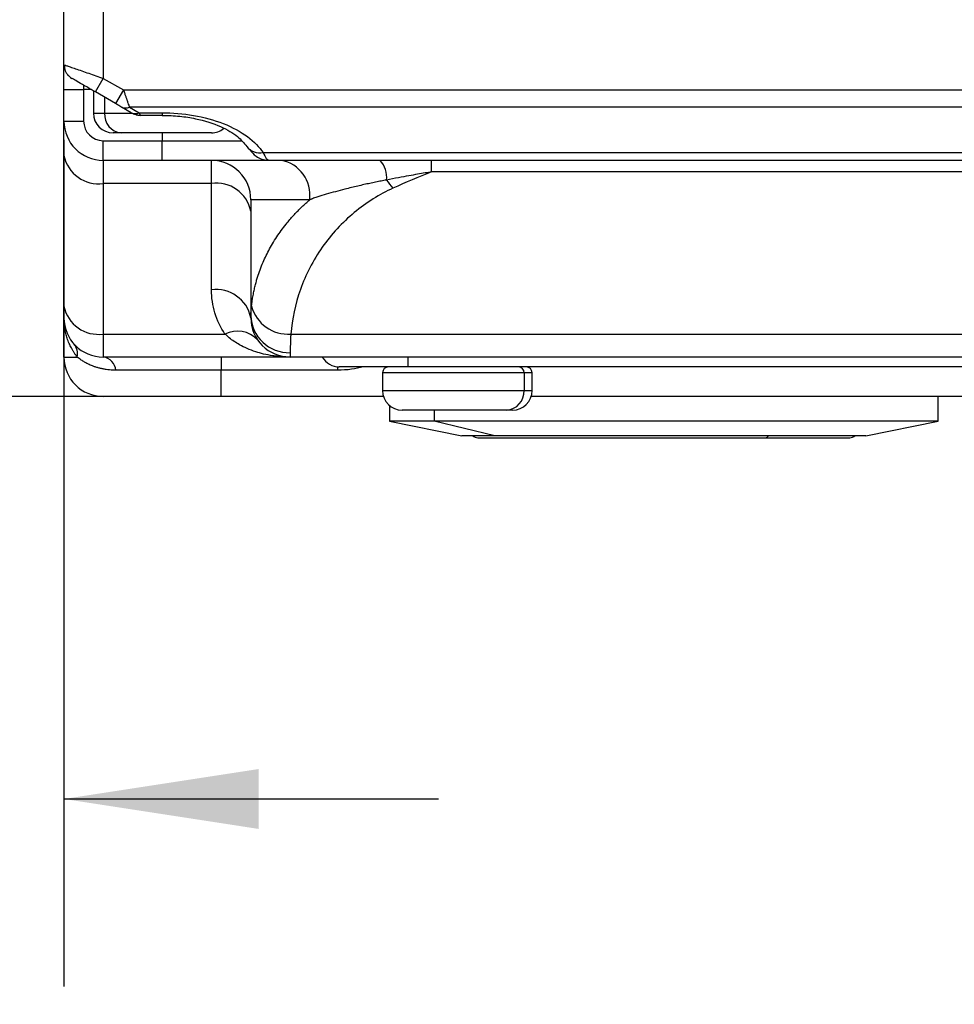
# Model space of a CAD drawing. Header units: millimetres. Extents: x 0 to 838, y 0 to 648.
# Tile 31 of 59: x 329 to 376, y 421 to 471. Entities that reach past the tile are written whole.
import ezdxf

# ---------------------------------------------------------------- set-up
doc = ezdxf.new("R2010")
doc.units = ezdxf.units.MM
doc.header["$LTSCALE"] = 3
doc.layers.add('DIMENSIONS', color=140, linetype='Continuous', lineweight=25)
doc.styles.add('SLDTEXTSTYLE0', font='TXT', dxfattribs={"width": 0.7})
doc.dimstyles.new('SLDDIMSTYLE0', dxfattribs={"dimtxt": 6.474023, "dimasz": 9.906, "dimexe": 0, "dimexo": 0.0625, "dimgap": 1.618506, "dimtad": 0, "dimtih": 1, "dimtoh": 1, "dimdec": 1, "dimrnd": 1e-09, "dimzin": 4, "dimdsep": 46, "dimtxsty": 'SLDTEXTSTYLE0', "dimsah": 1, "dimcen": 0.09, "dimadec": 0, "dimazin": 1, "dimtfac": 1, "dimtdec": 1, "dimtofl": 0, "dimtmove": 0, "dimatfit": 3, "dimfxl": 0, "dimfrac": 2, "dimtolj": 1, "dimtzin": 12, "dimarcsym": 0})
doc.dimstyles.new('SLDDIMSTYLE3', dxfattribs={"dimtxt": 6.474023, "dimasz": 9.906, "dimexe": 0, "dimexo": 0.0625, "dimgap": 1.618506, "dimtad": 0, "dimtih": 1, "dimtoh": 1, "dimdec": 1, "dimrnd": 1e-09, "dimzin": 4, "dimdsep": 46, "dimtxsty": 'SLDTEXTSTYLE0', "dimsah": 1, "dimcen": 0.09, "dimadec": 0, "dimazin": 1, "dimtfac": 1, "dimtdec": 1, "dimtmove": 0, "dimatfit": 0, "dimfxl": 0, "dimfrac": 2, "dimtolj": 1, "dimtzin": 12, "dimarcsym": 0})

# ---------------------------------------------------------------- blocks, each defined once
blk = doc.blocks.new('_D_13')
at = {"layer": 'DIMENSIONS'}
for p, q in [((321.186, 476.757), (321.186, 422.078)), ((331.186, 465.118), (331.186, 422.078)), ((273.549, 431.603), (271.375, 431.603)), ((271.375, 431.603), (271.375, 421.313)), ((292.788, 431.603), (294.962, 431.603)), ((294.962, 431.603), (294.962, 421.313)), ((321.186, 431.603), (301.561, 431.603)), ((331.186, 431.603), (350.236, 431.603)), ((271.375, 421.313), (273.549, 421.313)), ((294.962, 421.313), (292.788, 421.313))]:
    blk.add_line(p, q, dxfattribs=at)
for points in [[(321.186, 431.603), (311.28, 433.127), (311.28, 430.079)], [(331.186, 431.603), (341.092, 430.079), (341.092, 433.127)]]:
    blk.add_solid(points, dxfattribs=at)
at = {"layer": 'DIMENSIONS', "char_height": 6.35, "attachment_point": 1, "style": 'SLDTEXTSTYLE0'}
for s, insert in [('10.0', (273.549, 441.238)), ('0.39', (273.549, 429.499))]:
    blk.add_mtext(s, dxfattribs=dict(at, insert=insert))
blk = doc.blocks.new('_D_14')
at = {"layer": 'DIMENSIONS'}
for p, q in [((329.376, 514.067), (273.643, 514.067)), ((283.168, 514.067), (283.168, 494.957)), ((273.549, 483.219), (271.375, 483.219)), ((271.375, 483.219), (271.375, 472.929)), ((292.788, 483.219), (294.962, 483.219)), ((294.962, 483.219), (294.962, 472.929)), ((271.375, 472.929), (273.549, 472.929)), ((294.962, 472.929), (292.788, 472.929)), ((283.168, 452.067), (283.168, 471.48)), ((335.376, 452.067), (273.643, 452.067))]:
    blk.add_line(p, q, dxfattribs=at)
for points in [[(283.168, 514.067), (281.644, 504.161), (284.692, 504.161)], [(283.168, 452.067), (284.692, 461.973), (281.644, 461.973)]]:
    blk.add_solid(points, dxfattribs=at)
at = {"layer": 'DIMENSIONS', "char_height": 6.35, "attachment_point": 1, "style": 'SLDTEXTSTYLE0'}
for s, insert in [('62.0', (273.549, 492.853)), ('2.44', (273.549, 481.115))]:
    blk.add_mtext(s, dxfattribs=dict(at, insert=insert))

msp = doc.modelspace()

# ---------------------------------------------------------------- linework, layer by layer
for p, q in [((331.185865, 468.928482), (331.185865, 474.566602)), ((333.185865, 474.066602), (333.185865, 468.235662)), ((331.185865, 468.928482), (331.256976, 468.903849)), ((331.185865, 467.666602), (331.185865, 468.928482)), ((332.785865, 467.542841), (333.185865, 468.235662)), ((333.185865, 468.235662), (334.210737, 467.643952)), ((331.185865, 467.666602), (332.185865, 467.666602)), ((331.185865, 466.066602), (331.185865, 467.666602)), ((332.185865, 467.891314), (332.185865, 467.666602)), ((332.185865, 467.666602), (332.185865, 466.066602)), ((332.571506, 467.666602), (332.185865, 467.666602)), ((332.685865, 467.600576), (332.685865, 466.466602)), ((333.810737, 466.951132), (332.785865, 467.542841)), ((334.210737, 467.643952), (333.810737, 466.951132)), ((334.210737, 467.643952), (423.160994, 467.643952)), ((333.255774, 467.27154), (333.255774, 466.466602)), ((334.610737, 466.489251), (334.110737, 466.777926)), ((422.860994, 466.777926), (334.510737, 466.777926)), ((334.510737, 466.777926), (335.010737, 466.489251)), ((335.010737, 466.489251), (336.185865, 466.489251)), ((336.185865, 466.489251), (336.185865, 466.355277)), ((331.185865, 466.066602), (332.185865, 466.066602)), ((331.185865, 464.309242), (331.185865, 466.066602)), ((332.685865, 466.466602), (333.255774, 466.466602)), ((333.255774, 466.466602), (334.634017, 466.466602)), ((336.185865, 466.355277), (335.057147, 466.355277)), ((333.185865, 465.066602), (336.185865, 465.066602)), ((333.185865, 464.066602), (333.185865, 465.066602)), ((334.092943, 465.466602), (333.685865, 465.466602)), ((338.685865, 465.466602), (334.092943, 465.466602)), ((336.185865, 465.466602), (336.185865, 465.066602)), ((336.185865, 464.066602), (336.185865, 465.066602)), ((336.185865, 465.066602), (340.249923, 465.066602)), ((331.185865, 456.652388), (331.185865, 464.309242)), ((336.185865, 464.066602), (333.185865, 464.066602)), ((333.185865, 464.066602), (333.185865, 462.895029)), ((341.594192, 464.066602), (336.185865, 464.066602)), ((338.685865, 462.895029), (338.685865, 464.066602)), ((341.309341, 464.468525), (416.06239, 464.468525)), ((341.562496, 464.093211), (341.594192, 464.066602)), ((415.777539, 464.066602), (341.594192, 464.066602)), ((349.878713, 463.480815), (349.878713, 464.066602)), ((407.493018, 463.480815), (349.878713, 463.480815)), ((338.685865, 462.895029), (333.185865, 462.895029)), ((333.185865, 462.895029), (333.185865, 455.238175)), ((338.685865, 457.480815), (338.685865, 462.895029)), ((343.679453, 462.066602), (340.685865, 462.066602)), ((340.685865, 462.066602), (340.685865, 456.177543)), ((331.185865, 456.066602), (331.185865, 456.652388)), ((331.185865, 454.066602), (331.185865, 456.066602)), ((340.685865, 456.066602), (340.685865, 456.177543)), ((333.185865, 455.238175), (339.373681, 455.238175)), ((333.185865, 455.238175), (333.185865, 454.066602)), ((342.717788, 455.238175), (414.653943, 455.238175)), ((331.185865, 454.066602), (331.864916, 454.066602)), ((342.685865, 454.066602), (333.185865, 454.066602)), ((339.185865, 454.066602), (339.185865, 453.399935)), ((342.685865, 454.288484), (342.685865, 454.066602)), ((414.685865, 454.066602), (342.685865, 454.066602)), ((348.685865, 453.566602), (348.685865, 454.066602)), ((345.101458, 453.57017), (345.101458, 453.399935)), ((348.685865, 453.566602), (345.185865, 453.566602)), ((408.685865, 453.566602), (348.685865, 453.566602)), ((339.185865, 453.399935), (333.82662, 453.399935)), ((345.101458, 453.399935), (339.185865, 453.399935)), ((339.185865, 452.066602), (339.185865, 453.399935)), ((347.385865, 453.266602), (347.385865, 452.366602)), ((354.577731, 453.266602), (347.385865, 453.266602)), ((354.577731, 453.266602), (354.577731, 452.366602)), ((354.985865, 453.266602), (354.577731, 453.266602)), ((354.985865, 452.366602), (354.985865, 453.266602)), ((339.185865, 452.066602), (333.185865, 452.066602)), ((347.431926, 452.066602), (339.185865, 452.066602)), ((347.385865, 452.366602), (354.577731, 452.366602)), ((354.577731, 452.366602), (354.985865, 452.366602)), ((402.431926, 452.066602), (354.939805, 452.066602)), ((375.635865, 450.816602), (375.635865, 452.066602)), ((347.735865, 451.606667), (347.735865, 450.816602)), ((353.685134, 451.366602), (348.385865, 451.366602)), ((350.007356, 451.366602), (350.007356, 450.816602)), ((353.985865, 451.366602), (353.685134, 451.366602)), ((347.735865, 450.816602), (351.422233, 450.066602)), ((350.007356, 450.816602), (347.735865, 450.816602)), ((375.635865, 450.816602), (350.007356, 450.816602)), ((353.09347, 450.066602), (350.007356, 450.816602)), ((371.949498, 450.066602), (375.635865, 450.816602)), ((353.09347, 450.066602), (351.422233, 450.066602)), ((371.949498, 450.066602), (353.09347, 450.066602)), ((352.235865, 449.966602), (366.854488, 449.966602)), ((366.854488, 449.966602), (371.135865, 449.966602))]:
    msp.add_line(p, q)
for centre, radius, start, end in [((331.985865, 468.928482), 0.8, 180, 199.9867749), ((331.985865, 468.928482), 0.8, 218.7493385, 240), ((334.310737, 467.172122), 0.44203, 243.0984885, 296.9015115), ((334.810737, 466.883447), 0.44203, 243.0984885, 296.9015115), ((333.185865, 466.066602), 2, 180, 270), ((333.185865, 466.066602), 1, 180, 270), ((333.685865, 466.466602), 1, 180, 270), ((334.182276, 466.391815), 0.929516, 175.3851084, 264.4849497), ((338.685865, 466.466602), 1, 270, 308.2387543), ((341.129263, 465.255485), 0.8073, 216.5581533, 282.8889324), ((332.935865, 464.662796), 1.785357, 191.4217537, 278.049467), ((338.685865, 462.066602), 2, 0, 90), ((341.90072, 462.301715), 1.794204, 352.4702895, 79.6281389), ((346.292534, 463.198779), 1.304596, 354.1849975, 41.6979635), ((350.482634, 464.993787), 3.47548, 213.6769233, 222.352581), ((338.935865, 461.127262), 1.785357, 11.4217537, 98.049467), ((338.935865, 455.713048), 1.785357, 11.4217537, 98.049467), ((332.935865, 457.005941), 1.785357, 191.4217537, 278.049467), ((342.579903, 457.155173), 1.921951, 195.1651041, 274.1140579), ((333.185865, 456.066602), 2, 180, 270), ((342.631933, 456.234643), 1.946905, 181.6806322, 271.5873818), ((342.685865, 456.066602), 2, 180, 270), ((340.003834, 453.972787), 1.413612, 43.4680767, 116.4729064), ((331.103114, 454.227561), 0.778621, 348.069566, 40.5032314), ((333.185865, 454.066602), 2, 180, 270), ((333.073044, 453.316907), 0.758136, 6.2874067, 81.4417651), ((345.185865, 454.566602), 1, 210, 270), ((347.685865, 453.266602), 0.3, 90, 180), ((354.292872, 453.281847), 0.285266, 356.9364968, 86.567455), ((354.685865, 453.266602), 0.3, 0, 90), ((348.385865, 452.366602), 1, 180, 270), ((353.628202, 452.315784), 0.950888, 273.432545, 3.0635032), ((353.985865, 452.366602), 1, 270, 0), ((352.235865, 450.366602), 0.4, 228.5903779, 270), ((366.831397, 450.154717), 0.189527, 276.9978173, 332.294826), ((371.135865, 450.366602), 0.4, 270, 311.4096221)]:
    msp.add_arc(centre, radius, start, end)
for points, knots in [([(331.224416, 468.915128), (331.220421, 468.865958), (331.212437, 468.7677), (331.248956, 468.61887), (331.316965, 468.477878), (331.389687, 468.397238), (331.425499, 468.357527)], [0, 0, 0, 0, 0.2541745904, 0.507936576, 0.757682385, 1, 1, 1, 1]), ([(331.256976, 468.903849), (331.272723, 468.898402), (331.305614, 468.887026), (331.505984, 468.817468), (331.845747, 468.699963), (332.41811, 468.501599), (332.93552, 468.322377), (333.185865, 468.235662)], [0, 0, 0, 0, 0.130663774, 0.272923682, 0.423299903, 0.7209668, 1, 1, 1, 1]), ([(332.785865, 467.542841), (332.644444, 467.624491), (332.491868, 467.712581), (332.196435, 467.883149), (332.054495, 467.965098), (331.82018, 468.10038), (331.728599, 468.153254), (331.61164, 468.220781), (331.585865, 468.235662), (331.585865, 468.235662)], [0, 0, 0, 0, 0.25, 0.25, 0.5, 0.5, 0.75, 0.75, 1, 1, 1, 1]), ([(334.210737, 467.643952), (334.221763, 467.612036), (334.242999, 467.550569), (334.273252, 467.462572), (334.30077, 467.38279), (334.325532, 467.311368), (334.347542, 467.248238), (334.366813, 467.193178), (334.397252, 467.10577), (334.43592, 466.993435), (334.478991, 466.869251), (334.500402, 466.807656), (334.510737, 466.777926)], [0, 0, 0, 0, 0.0929215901, 0.1789624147, 0.2581227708, 0.3304033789, 0.3958055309, 0.4543313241, 0.5059840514, 0.681861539, 0.8464480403, 1, 1, 1, 1]), ([(334.110737, 466.777926), (334.081869, 466.794593), (334.037532, 466.820191), (333.930352, 466.882072), (333.868472, 466.917798), (333.810737, 466.951132)], [0, 0, 0, 0, 0.5, 0.5, 1, 1, 1, 1]), ([(334.610737, 466.489251), (334.645679, 466.471438), (334.696756, 466.4454), (334.778203, 466.416042), (334.837407, 466.396808), (334.89574, 466.38031), (334.975089, 466.361045), (335.023522, 466.35764), (335.057147, 466.355277)], [0, 0, 0, 0, 0.249667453, 0.364955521, 0.478617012, 0.595211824, 0.718980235, 1, 1, 1, 1]), ([(335.010737, 466.489251), (335.015636, 466.475091), (335.025377, 466.446936), (335.036863, 466.413649), (335.04595, 466.387373), (335.052361, 466.368913), (335.056394, 466.357399), (335.056897, 466.355982), (335.057147, 466.355277)], [0, 0, 0, 0, 0.171196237, 0.34040305, 0.507750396, 0.67337261, 0.837408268, 1, 1, 1, 1]), ([(336.185865, 466.489251), (336.702935, 466.489251), (337.243547, 466.446309), (338.302913, 466.261941), (338.820572, 466.120315), (339.755996, 465.751379), (340.172745, 465.524469), (340.855443, 465.021758), (341.121315, 464.746619), (341.309341, 464.468525)], [0, 0, 0, 0, 0.25, 0.25, 0.5, 0.5, 0.75, 0.75, 1, 1, 1, 1]), ([(336.185865, 466.355298), (336.484227, 466.346254), (337.06674, 466.328596), (338.115929, 466.159043), (339.176291, 465.817129), (340.042501, 465.303151), (340.339148, 464.945702), (340.479396, 464.776709)], [0, 0, 0, 0, 0.145930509, 0.28491079, 0.545399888, 0.785076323, 1, 1, 1, 1]), ([(340.633781, 464.614758), (340.730681, 464.494297), (340.895235, 464.289732), (341.234395, 464.115426), (341.458804, 464.087018), (341.56781, 464.073218)], [0, 0, 0, 0, 0.42414471, 0.720281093, 1, 1, 1, 1]), ([(341.309341, 464.468525), (341.367466, 464.349827), (341.468299, 464.143913), (341.53447, 464.108296), (341.562496, 464.093211)], [0, 0, 0, 0, 0.576442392, 1, 1, 1, 1]), ([(347.590418, 463.066602), (347.499115, 463.049515), (347.31207, 463.01451), (347.028355, 462.958106), (346.734315, 462.897138), (346.430548, 462.831217), (346.117529, 462.760209), (345.79608, 462.683894), (345.415427, 462.589031), (344.985232, 462.475026), (344.521984, 462.342572), (344.156521, 462.228889), (343.913976, 462.148258), (343.795751, 462.107578), (343.737406, 462.087114), (343.704266, 462.075423), (343.687807, 462.069507), (343.679578, 462.066549)], [0, 0, 0, 0, 0.06175834, 0.126520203, 0.194415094, 0.265572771, 0.340120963, 0.418182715, 0.499873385, 0.624023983, 0.749836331, 0.874641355, 0.93722075, 0.968583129, 0.984286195, 0.992143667, 1, 1, 1, 1]), ([(349.878713, 463.480815), (349.768939, 463.46254), (349.530086, 463.422774), (349.144964, 463.356241), (348.69324, 463.275968), (348.167468, 463.178564), (347.792013, 463.105716), (347.590418, 463.066602)], [0, 0, 0, 0, 0.141701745, 0.308322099, 0.500014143, 0.731540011, 1, 1, 1, 1]), ([(347.914208, 462.652388), (347.229165, 462.336201), (346.560465, 461.921394), (345.335578, 460.907774), (344.780359, 460.30912), (343.851243, 458.983465), (343.477941, 458.25731), (342.943049, 456.760091), (342.78128, 455.989991), (342.717788, 455.238175)], [0, 0, 0, 0, 0.25, 0.25, 0.5, 0.5, 0.75, 0.75, 1, 1, 1, 1]), ([(340.724882, 456.652388), (340.735668, 456.746664), (340.756706, 456.930544), (340.800418, 457.198623), (340.850325, 457.452137), (340.90587, 457.691039), (340.96546, 457.91535), (341.084237, 458.314495), (341.288963, 458.866632), (341.635566, 459.579216), (342.044863, 460.250384), (342.476735, 460.831017), (342.891616, 461.308544), (343.270992, 461.700365), (343.544967, 461.946018), (343.679453, 462.066602)], [0, 0, 0, 0, 0.048867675, 0.095314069, 0.139339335, 0.180943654, 0.220127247, 0.256890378, 0.390882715, 0.51312564, 0.642004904, 0.762559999, 0.844566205, 0.923702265, 1, 1, 1, 1]), ([(339.373681, 455.238175), (339.154487, 455.561906), (338.978895, 455.925769), (338.744471, 456.690114), (338.685865, 457.089857), (338.685865, 457.480815)], [0, 0, 0, 0, 0.5, 0.5, 1, 1, 1, 1]), ([(340.685865, 456.177543), (340.686007, 456.190171), (340.686289, 456.215309), (340.68849, 456.260342), (340.691859, 456.310463), (340.698044, 456.385955), (340.70842, 456.493425), (340.719432, 456.599762), (340.724882, 456.652388)], [0, 0, 0, 0, 0.126155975, 0.251142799, 0.375246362, 0.498758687, 0.751934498, 1, 1, 1, 1]), ([(331.864916, 454.066602), (331.837624, 454.101882), (331.782213, 454.173509), (331.705043, 454.286167), (331.631088, 454.404621), (331.54268, 454.562367), (331.444367, 454.768252), (331.351282, 455.014932), (331.276587, 455.27523), (331.22756, 455.520159), (331.193083, 455.787695), (331.188535, 455.963442), (331.185865, 456.066602)], [0, 0, 0, 0, 0.059863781, 0.121538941, 0.185035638, 0.25036318, 0.369811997, 0.500421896, 0.618292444, 0.750277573, 0.853417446, 1, 1, 1, 1]), ([(342.685865, 454.066602), (342.610595, 454.067413), (342.468082, 454.068948), (342.266626, 454.080375), (342.089468, 454.095646), (341.936605, 454.113241), (341.68729, 454.148066), (341.354802, 454.212458), (340.918047, 454.33432), (340.507535, 454.488801), (340.139789, 454.669645), (339.838454, 454.855448), (339.590633, 455.036617), (339.444177, 455.172681), (339.373681, 455.238175)], [0, 0, 0, 0, 0.063709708, 0.120624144, 0.170743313, 0.214067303, 0.25059633, 0.383311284, 0.499589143, 0.631389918, 0.7498916, 0.839374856, 0.92268385, 1, 1, 1, 1]), ([(342.717788, 455.238175), (342.715915, 455.193632), (342.712223, 455.105838), (342.707223, 454.984268), (342.702727, 454.872263), (342.698765, 454.770018), (342.695328, 454.676998), (342.692419, 454.592813), (342.690037, 454.517023), (342.688179, 454.449134), (342.686861, 454.388799), (342.686026, 454.33511), (342.685918, 454.303818), (342.685865, 454.288484)], [0, 0, 0, 0, 0.106299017, 0.209518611, 0.30965916, 0.406721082, 0.500704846, 0.59161097, 0.679440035, 0.764192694, 0.845869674, 0.9244718, 1, 1, 1, 1]), ([(333.82662, 453.399935), (333.771443, 453.400686), (333.66032, 453.402198), (333.49603, 453.414264), (333.332453, 453.433523), (333.170181, 453.460782), (333.009615, 453.495939), (332.85135, 453.539185), (332.66742, 453.600062), (332.456114, 453.687616), (332.244952, 453.798059), (332.040668, 453.927429), (331.928843, 454.01598), (331.864916, 454.066602)], [0, 0, 0, 0, 0.068036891, 0.137023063, 0.20706542, 0.278266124, 0.350721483, 0.424520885, 0.499745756, 0.618204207, 0.74979766, 0.856964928, 1, 1, 1, 1]), ([(346.417669, 453.566602), (346.213764, 453.520022), (345.781111, 453.421187), (345.336518, 453.407285), (345.101458, 453.399935)], [0, 0, 0, 0, 0.471290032, 1, 1, 1, 1])]:
    msp.add_open_spline(points, degree=3, knots=knots)
msp.add_open_spline([(349.878713, 463.480815), (349.205292, 463.228459), (348.553524, 462.94747), (347.914208, 462.652388)], degree=3)

# ---------------------------------------------------------------- dimensions: what is measured, and where the dimension line sits
at = {"layer": 'DIMENSIONS'}
dim = msp.add_linear_dim(base=(283.168458, 514.066602), p1=(339.185865, 452.066602), p2=(333.185865, 514.066602), angle=90, dimstyle='SLDDIMSTYLE0', dxfattribs=at)
dim.commit()
dim.dimension.update_dxf_attribs({"geometry": '_D_14', "text_midpoint": (283.168458, 483.218509), "dimtype": 160})
dim = msp.add_linear_dim(base=(321.185865, 431.602721), p1=(331.185865, 468.928482), p2=(321.185865, 480.566602), dimstyle='SLDDIMSTYLE3', dxfattribs=at)
dim.commit()
dim.dimension.update_dxf_attribs({"geometry": '_D_13', "text_midpoint": (283.168458, 431.602721), "dimtype": 160})

doc.saveas('drawing.dxf')
